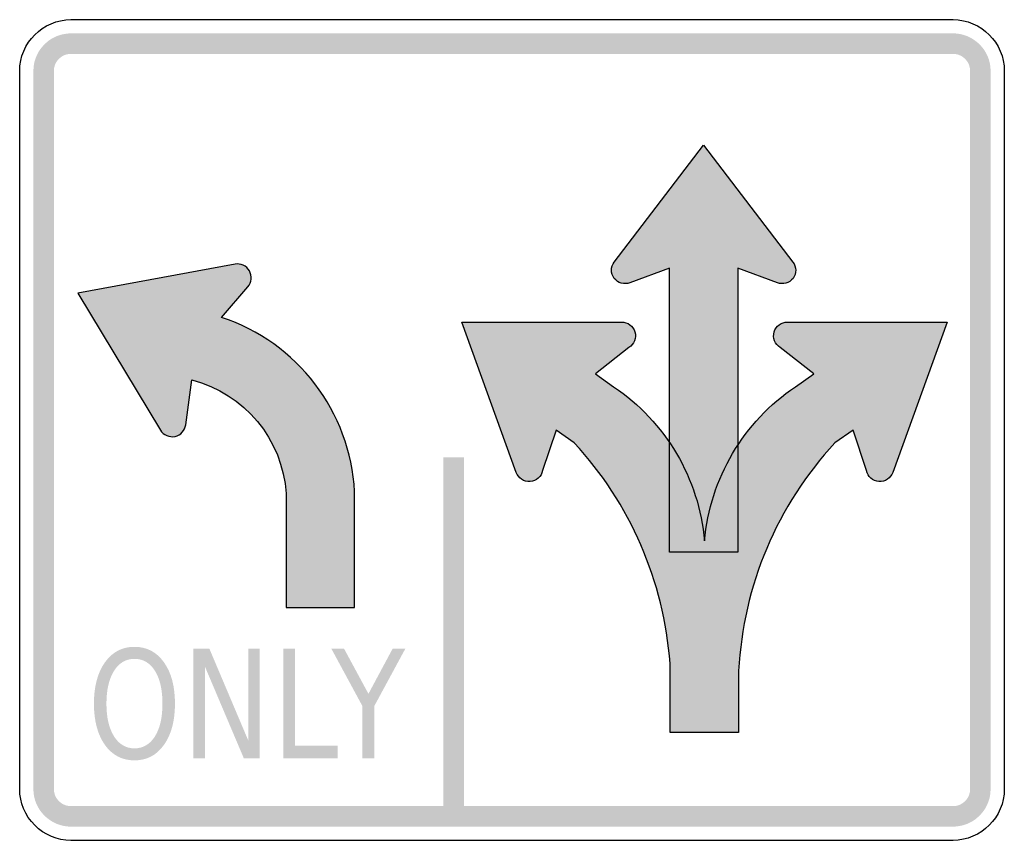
# Model space of a CAD drawing. Header units: inches. Extents: x -0.5 to 0.5, y -0.417 to 0.417.
import ezdxf

# ---------------------------------------------------------------- set-up
doc = ezdxf.new("R2010")
doc.units = ezdxf.units.IN
doc.header["$MEASUREMENT"] = 0

msp = doc.modelspace()

# ---------------------------------------------------------------- hatches: boundary and pattern name
for points in [[(-0.4479, 0.4028), (-0.4514, 0.4026), (-0.4549, 0.4021), (-0.4584, 0.4013), (-0.4617, 0.4002), (-0.4649, 0.3988), (-0.468, 0.3971), (-0.4709, 0.3951), (-0.4736, 0.3928), (-0.4761, 0.3903), (-0.4784, 0.3876), (-0.4804, 0.3847), (-0.4821, 0.3816), (-0.4835, 0.3784), (-0.4847, 0.375), (-0.4855, 0.3716), (-0.4859, 0.3681), (-0.4861, 0.3646), (-0.4653, 0.3646), (-0.4652, 0.3662), (-0.465, 0.3678), (-0.4646, 0.3693), (-0.4641, 0.3709), (-0.4635, 0.3723), (-0.4627, 0.3737), (-0.4618, 0.375), (-0.4607, 0.3763), (-0.4596, 0.3774), (-0.4584, 0.3784), (-0.4571, 0.3793), (-0.4557, 0.3801), (-0.4542, 0.3808), (-0.4527, 0.3813), (-0.4511, 0.3816), (-0.4495, 0.3819), (-0.4479, 0.3819), (-0.4479, 0.4028)], [(-0.4479, 0.3819), (0.4479, 0.3819), (0.4479, 0.4028), (-0.4479, 0.4028), (-0.4479, 0.3819)], [(0.4861, 0.3646), (0.4859, 0.3683), (0.4854, 0.372), (0.4845, 0.3757), (0.4832, 0.3792), (0.4816, 0.3826), (0.4797, 0.3858), (0.4774, 0.3888), (0.4749, 0.3916), (0.4721, 0.3941), (0.4691, 0.3963), (0.4659, 0.3983), (0.4625, 0.3999), (0.459, 0.4011), (0.4554, 0.402), (0.4517, 0.4026), (0.4479, 0.4028), (0.4479, 0.3819), (0.4496, 0.3819), (0.4513, 0.3816), (0.453, 0.3812), (0.4546, 0.3806), (0.4561, 0.3799), (0.4576, 0.379), (0.4589, 0.378), (0.4602, 0.3769), (0.4613, 0.3756), (0.4624, 0.3742), (0.4632, 0.3728), (0.464, 0.3712), (0.4645, 0.3696), (0.4649, 0.368), (0.4652, 0.3663), (0.4653, 0.3646), (0.4861, 0.3646)], [(-0.4653, -0.3646), (-0.4653, 0.3646), (-0.4861, 0.3646), (-0.4861, -0.3646), (-0.4653, -0.3646)], [(0.4653, 0.3646), (0.4653, -0.3646), (0.4861, -0.3646), (0.4861, 0.3646), (0.4653, 0.3646)], [(-0.0696, -0.0278), (-0.0696, -0.3924), (-0.0488, -0.3924), (-0.0488, -0.0278), (-0.0696, -0.0278)], [(-0.3235, -0.2222), (-0.3073, -0.2222), (-0.2679, -0.3152), (-0.2679, -0.2222), (-0.2562, -0.2222), (-0.2562, -0.3333), (-0.2724, -0.3333), (-0.3118, -0.2404), (-0.3118, -0.3333), (-0.3235, -0.3333), (-0.3235, -0.2222)], [(-0.2323, -0.2222), (-0.2203, -0.2222), (-0.2203, -0.3207), (-0.177, -0.3207), (-0.177, -0.3333), (-0.2323, -0.3333), (-0.2323, -0.2222)], [(-0.1834, -0.2222), (-0.1705, -0.2222), (-0.1458, -0.2679), (-0.1213, -0.2222), (-0.1084, -0.2222), (-0.1399, -0.2804), (-0.1399, -0.3333), (-0.1519, -0.3333), (-0.1519, -0.2804), (-0.1834, -0.2222)], [(-0.4861, -0.3646), (-0.4859, -0.3683), (-0.4854, -0.372), (-0.4845, -0.3757), (-0.4832, -0.3792), (-0.4816, -0.3826), (-0.4797, -0.3858), (-0.4774, -0.3888), (-0.4749, -0.3916), (-0.4721, -0.3941), (-0.4691, -0.3963), (-0.4659, -0.3983), (-0.4625, -0.3999), (-0.459, -0.4011), (-0.4554, -0.402), (-0.4517, -0.4026), (-0.4479, -0.4028), (-0.4479, -0.3819), (-0.4496, -0.3819), (-0.4513, -0.3816), (-0.453, -0.3812), (-0.4546, -0.3806), (-0.4561, -0.3799), (-0.4576, -0.379), (-0.4589, -0.378), (-0.4602, -0.3769), (-0.4613, -0.3756), (-0.4624, -0.3742), (-0.4632, -0.3728), (-0.464, -0.3712), (-0.4645, -0.3696), (-0.4649, -0.368), (-0.4652, -0.3663), (-0.4653, -0.3646), (-0.4861, -0.3646)], [(0.4479, -0.4028), (0.4514, -0.4026), (0.4549, -0.4021), (0.4584, -0.4013), (0.4617, -0.4002), (0.4649, -0.3988), (0.468, -0.3971), (0.4709, -0.3951), (0.4736, -0.3928), (0.4761, -0.3903), (0.4784, -0.3876), (0.4804, -0.3847), (0.4821, -0.3816), (0.4835, -0.3784), (0.4847, -0.375), (0.4855, -0.3716), (0.4859, -0.3681), (0.4861, -0.3646), (0.4653, -0.3646), (0.4652, -0.3662), (0.465, -0.3678), (0.4646, -0.3693), (0.4641, -0.3709), (0.4635, -0.3723), (0.4627, -0.3737), (0.4618, -0.375), (0.4607, -0.3763), (0.4596, -0.3774), (0.4584, -0.3784), (0.4571, -0.3793), (0.4557, -0.3801), (0.4542, -0.3808), (0.4527, -0.3813), (0.4511, -0.3817), (0.4495, -0.3819), (0.4479, -0.3819), (0.4479, -0.4028)], [(0.4479, -0.3819), (-0.4479, -0.3819), (-0.4479, -0.4028), (0.4479, -0.4028), (0.4479, -0.3819)]]:
    msp.add_hatch(color=7).paths.add_polyline_path(points)
h = msp.add_hatch(color=7)
edge = h.paths.add_edge_path()
edge.add_line((0.2293, 0.1643), (0.2293, -0.1242))
edge.add_line((0.2293, -0.1242), (0.1598, -0.1242))
edge.add_line((0.1598, -0.1242), (0.1598, 0.1643))
edge.add_line((0.1598, 0.1643), (0.1197, 0.1496))
edge.add_spline(control_points=[(0.1197, 0.1496), (0.114, 0.1473), (0.1075, 0.1492), (0.1038, 0.154), (0.1001, 0.1589), (0.1001, 0.1657), (0.1038, 0.1706)], knot_values=[0, 0, 0, 0, 1, 1, 1, 2, 2, 2, 2], degree=3, periodic=0)
edge.add_line((0.1038, 0.1706), (0.1946, 0.2894))
edge.add_line((0.1946, 0.2894), (0.2853, 0.1706))
edge.add_spline(control_points=[(0.2853, 0.1706), (0.289, 0.1657), (0.2891, 0.1589), (0.2854, 0.154), (0.2817, 0.1492), (0.2752, 0.1473), (0.2695, 0.1496)], knot_values=[0, 0, 0, 0, 1, 1, 1, 2, 2, 2, 2], degree=3, periodic=0)
edge.add_line((0.2695, 0.1496), (0.2293, 0.1643))
h = msp.add_hatch(color=7)
edge = h.paths.add_edge_path()
edge.add_line((-0.2294, -0.0646), (-0.2294, -0.1801))
edge.add_line((-0.2294, -0.1801), (-0.1599, -0.1801))
edge.add_line((-0.1599, -0.1801), (-0.1599, -0.0626))
edge.add_spline(control_points=[(-0.1599, -0.0626), (-0.1642, 0.0186), (-0.2179, 0.089), (-0.2952, 0.1144)], knot_values=[0, 0, 0, 0, 1, 1, 1, 1], degree=3, periodic=0)
edge.add_line((-0.2952, 0.1144), (-0.2684, 0.1455))
edge.add_spline(control_points=[(-0.2684, 0.1455), (-0.2645, 0.1499), (-0.2638, 0.1564), (-0.2667, 0.1615), (-0.2696, 0.1667), (-0.2755, 0.1695), (-0.2813, 0.1684)], knot_values=[0, 0, 0, 0, 1, 1, 1, 2, 2, 2, 2], degree=3, periodic=0)
edge.add_line((-0.2813, 0.1684), (-0.441, 0.1389))
edge.add_line((-0.441, 0.1389), (-0.3571, -0.0001))
edge.add_spline(control_points=[(-0.3571, -0.0001), (-0.354, -0.0052), (-0.348, -0.0078), (-0.3422, -0.0065), (-0.3364, -0.0053), (-0.3321, -0.0005), (-0.3314, 0.0054)], knot_values=[0, 0, 0, 0, 1, 1, 1, 2, 2, 2, 2], degree=3, periodic=0)
edge.add_line((-0.3314, 0.0054), (-0.3253, 0.0509))
edge.add_spline(control_points=[(-0.3253, 0.0509), (-0.2717, 0.0372), (-0.2329, -0.0094), (-0.2294, -0.0646)], knot_values=[0, 0, 0, 0, 1, 1, 1, 1], degree=3, periodic=0)
h = msp.add_hatch(color=7)
edge = h.paths.add_edge_path()
edge.add_spline(control_points=[(0.3279, -0.0131), (0.2693, -0.0764), (0.2347, -0.1583), (0.2302, -0.2445)], knot_values=[0, 0, 0, 0, 1, 1, 1, 1], degree=3, periodic=0)
edge.add_line((0.2302, -0.2445), (0.2302, -0.3073))
edge.add_line((0.2302, -0.3073), (0.1605, -0.3073))
edge.add_line((0.1605, -0.3073), (0.1605, -0.237))
edge.add_spline(control_points=[(0.1605, -0.237), (0.1544, -0.1535), (0.1201, -0.0745), (0.0632, -0.0131)], knot_values=[0, 0, 0, 0, 1, 1, 1, 1], degree=3, periodic=0)
edge.add_line((0.0632, -0.0131), (0.0447, -0.0001))
edge.add_line((0.0447, -0.0001), (0.031, -0.0412))
edge.add_spline(control_points=[(0.031, -0.0412), (0.0299, -0.0474), (0.0247, -0.052), (0.0184, -0.0524), (0.0121, -0.0528), (0.0064, -0.0489), (0.0044, -0.043)], knot_values=[0, 0, 0, 0, 1, 1, 1, 2, 2, 2, 2], degree=3, periodic=0)
edge.add_line((0.0044, -0.043), (-0.051, 0.1095))
edge.add_line((-0.051, 0.1095), (0.1112, 0.1095))
edge.add_spline(control_points=[(0.1112, 0.1095), (0.1175, 0.1097), (0.1231, 0.1056), (0.1249, 0.0996), (0.1266, 0.0935), (0.1241, 0.0871), (0.1187, 0.0839)], knot_values=[0, 0, 0, 0, 1, 1, 1, 2, 2, 2, 2], degree=3, periodic=0)
edge.add_line((0.1187, 0.0839), (0.0847, 0.057))
edge.add_line((0.0847, 0.057), (0.1032, 0.044))
edge.add_spline(control_points=[(0.1032, 0.044), (0.156, 0.0083), (0.1899, -0.0492), (0.1956, -0.1127)], knot_values=[0, 0, 0, 0, 1, 1, 1, 1], degree=3, periodic=0)
edge.add_spline(control_points=[(0.1956, -0.1127), (0.2012, -0.0492), (0.2351, 0.0083), (0.2879, 0.044)], knot_values=[0, 0, 0, 0, 1, 1, 1, 1], degree=3, periodic=0)
edge.add_line((0.2879, 0.044), (0.3064, 0.057))
edge.add_line((0.3064, 0.057), (0.2724, 0.0839))
edge.add_spline(control_points=[(0.2724, 0.0839), (0.267, 0.0871), (0.2645, 0.0935), (0.2662, 0.0996), (0.268, 0.1056), (0.2736, 0.1097), (0.2799, 0.1095)], knot_values=[0, 0, 0, 0, 1, 1, 1, 2, 2, 2, 2], degree=3, periodic=0)
edge.add_line((0.2799, 0.1095), (0.4421, 0.1095))
edge.add_line((0.4421, 0.1095), (0.3867, -0.043))
edge.add_spline(control_points=[(0.3867, -0.043), (0.3847, -0.0489), (0.379, -0.0528), (0.3727, -0.0524), (0.3664, -0.052), (0.3612, -0.0474), (0.3601, -0.0412)], knot_values=[0, 0, 0, 0, 1, 1, 1, 2, 2, 2, 2], degree=3, periodic=0)
edge.add_line((0.3601, -0.0412), (0.3464, -0.0001))
edge.add_line((0.3464, -0.0001), (0.3279, -0.0131))
h = msp.add_hatch(color=7)
edge = h.paths.add_edge_path()
edge.add_spline(control_points=[(-0.3834, -0.2202), (-0.3709, -0.2202), (-0.361, -0.2254), (-0.3535, -0.2359), (-0.346, -0.2463), (-0.3423, -0.2603), (-0.3423, -0.2779), (-0.3423, -0.2954), (-0.346, -0.3094), (-0.3535, -0.3198), (-0.361, -0.3303), (-0.3709, -0.3355), (-0.3834, -0.3355), (-0.3959, -0.3355), (-0.4059, -0.3303), (-0.4134, -0.3199), (-0.4208, -0.3094), (-0.4246, -0.2955), (-0.4246, -0.2779), (-0.4246, -0.2603), (-0.4208, -0.2463), (-0.4134, -0.2359), (-0.4059, -0.2254), (-0.3959, -0.2202), (-0.3834, -0.2202)], knot_values=[0, 0, 0, 0, 1, 1, 1, 2, 2, 2, 3, 3, 3, 4, 4, 4, 5, 5, 5, 6, 6, 6, 7, 7, 7, 8, 8, 8, 8], degree=3, periodic=0)
edge = h.paths.add_edge_path(flags=0)
edge.add_spline(control_points=[(-0.3834, -0.2324), (-0.3921, -0.2324), (-0.3991, -0.2365), (-0.4042, -0.2446), (-0.4093, -0.2528), (-0.4119, -0.2638), (-0.4119, -0.2779), (-0.4119, -0.2919), (-0.4093, -0.3029), (-0.4042, -0.3111), (-0.3991, -0.3192), (-0.3921, -0.3233), (-0.3834, -0.3233), (-0.3747, -0.3233), (-0.3677, -0.3192), (-0.3626, -0.3111), (-0.3575, -0.3029), (-0.355, -0.2919), (-0.355, -0.2779), (-0.355, -0.2638), (-0.3575, -0.2528), (-0.3626, -0.2446), (-0.3677, -0.2365), (-0.3747, -0.2324), (-0.3834, -0.2324)], knot_values=[0, 0, 0, 0, 1, 1, 1, 2, 2, 2, 3, 3, 3, 4, 4, 4, 5, 5, 5, 6, 6, 6, 7, 7, 7, 8, 8, 8, 8], degree=3, periodic=0)

# ---------------------------------------------------------------- linework, layer by layer
at = {"color": 7}
for points in [[(-0.4479, 0.4167), (0.4479, 0.4167)], [(-0.5, -0.3646), (-0.5, 0.3646)], [(0.5, 0.3646), (0.5, -0.3646)], [(0.1038, 0.1706), (0.1946, 0.2894), (0.2853, 0.1706)], [(-0.2813, 0.1684), (-0.441, 0.1389), (-0.3571, -0.0001)], [(0.2293, 0.1643), (0.2293, -0.1242), (0.1598, -0.1242), (0.1598, 0.1643), (0.1197, 0.1496)], [(0.2695, 0.1496), (0.2293, 0.1643)], [(-0.2952, 0.1144), (-0.2684, 0.1455)], [(0.0044, -0.043), (-0.051, 0.1095), (0.1112, 0.1095)], [(0.2799, 0.1095), (0.4421, 0.1095), (0.3867, -0.043)], [(0.1187, 0.0839), (0.0847, 0.057), (0.1032, 0.044)], [(0.2879, 0.044), (0.3064, 0.057), (0.2724, 0.0839)], [(-0.3314, 0.0054), (-0.3253, 0.0509)], [(0.0632, -0.0131), (0.0447, -0.0001), (0.031, -0.0412)], [(0.3601, -0.0412), (0.3464, -0.0001), (0.3279, -0.0131)], [(-0.2294, -0.0646), (-0.2294, -0.1801), (-0.1599, -0.1801), (-0.1599, -0.0626)], [(0.2302, -0.2445), (0.2302, -0.3073), (0.1605, -0.3073), (0.1605, -0.237)], [(0.4479, -0.4167), (-0.4479, -0.4167)]]:
    msp.add_lwpolyline(points, dxfattribs=at)
for points in [[(-0.5, 0.3646), (-0.5, 0.3933), (-0.4767, 0.4167), (-0.4479, 0.4167)], [(0.4479, 0.4167), (0.4767, 0.4167), (0.5, 0.3933), (0.5, 0.3646)], [(-0.1599, -0.0626), (-0.1642, 0.0186), (-0.2179, 0.089), (-0.2952, 0.1144)], [(-0.3253, 0.0509), (-0.2717, 0.0372), (-0.2329, -0.0094), (-0.2294, -0.0646)], [(0.1032, 0.044), (0.156, 0.0083), (0.1899, -0.0492), (0.1956, -0.1127)], [(0.1956, -0.1127), (0.2012, -0.0492), (0.2351, 0.0083), (0.2879, 0.044)], [(0.1605, -0.237), (0.1544, -0.1535), (0.1201, -0.0745), (0.0632, -0.0131)], [(0.3279, -0.0131), (0.2693, -0.0764), (0.2347, -0.1583), (0.2302, -0.2445)], [(0.5, -0.3646), (0.5, -0.3933), (0.4767, -0.4167), (0.4479, -0.4167)]]:
    msp.add_open_spline(points, degree=3, dxfattribs=at)
for points in [[(0.1197, 0.1496), (0.114, 0.1473), (0.1075, 0.1492), (0.1038, 0.154), (0.1001, 0.1589), (0.1001, 0.1657), (0.1038, 0.1706)], [(0.2853, 0.1706), (0.289, 0.1657), (0.2891, 0.1589), (0.2854, 0.154), (0.2817, 0.1492), (0.2752, 0.1473), (0.2695, 0.1496)], [(-0.2684, 0.1455), (-0.2645, 0.1499), (-0.2638, 0.1564), (-0.2667, 0.1615), (-0.2696, 0.1667), (-0.2755, 0.1695), (-0.2813, 0.1684)], [(0.1112, 0.1095), (0.1175, 0.1097), (0.1231, 0.1056), (0.1249, 0.0996), (0.1266, 0.0935), (0.1241, 0.0871), (0.1187, 0.0839)], [(0.2724, 0.0839), (0.267, 0.0871), (0.2645, 0.0935), (0.2662, 0.0996), (0.268, 0.1056), (0.2736, 0.1097), (0.2799, 0.1095)], [(-0.3571, -0.0001), (-0.354, -0.0052), (-0.348, -0.0078), (-0.3422, -0.0065), (-0.3364, -0.0053), (-0.3321, -0.0005), (-0.3314, 0.0054)], [(0.031, -0.0412), (0.0299, -0.0474), (0.0247, -0.052), (0.0184, -0.0524), (0.0121, -0.0528), (0.0064, -0.0489), (0.0044, -0.043)], [(0.3867, -0.043), (0.3847, -0.0489), (0.379, -0.0528), (0.3727, -0.0524), (0.3664, -0.052), (0.3612, -0.0474), (0.3601, -0.0412)], [(-0.4479, -0.4167), (-0.4617, -0.4167), (-0.475, -0.4112), (-0.4847, -0.4014), (-0.4945, -0.3916), (-0.5, -0.3784), (-0.5, -0.3646)]]:
    msp.add_open_spline(points, degree=3, knots=[0, 0, 0, 0, 1, 1, 1, 2, 2, 2, 2], dxfattribs=at)

doc.saveas('drawing.dxf')
